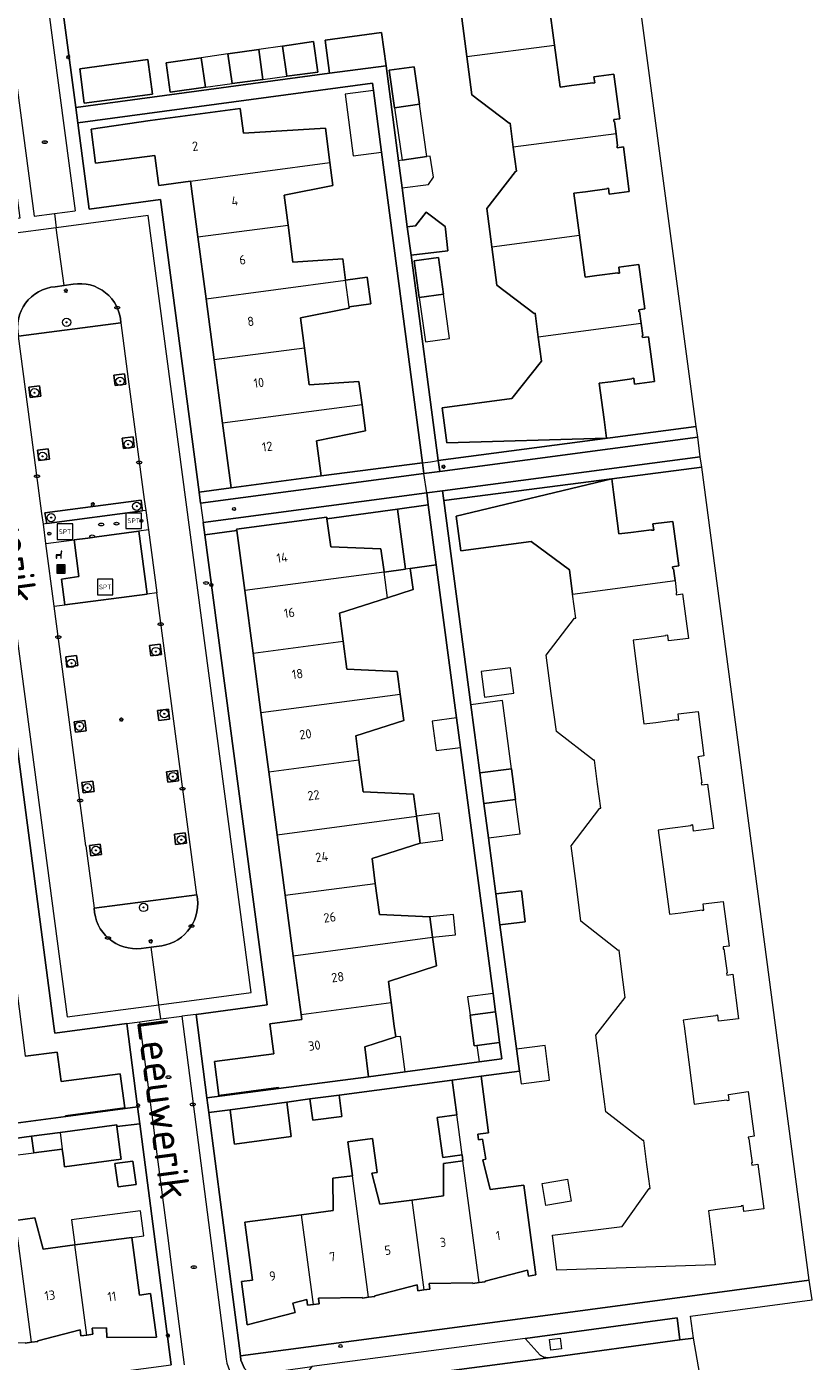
# Model space of a CAD drawing. Header units: metres. Extents: x 92650 to 117222, y 425801 to 461092.
# Tile 129 of 146: x 115911 to 115987, y 426717 to 426847. Entities that reach past the tile are written whole.
import ezdxf
from ezdxf.enums import TextEntityAlignment as Align

# ---------------------------------------------------------------- set-up
doc = ezdxf.new("R2010")
doc.units = ezdxf.units.M
doc.layers.get('0').update_dxf_attribs({"color": 253, "linetype": 'CONTINUOUS', "lineweight": 15})
for name, color, linetype, lineweight in [('B-WE-GR-BEPLANTING_CULTUUR_BODEMBEDEKKER-GV', 253, 'CONTINUOUS', 15), ('B-WE-GR-BEPLANTING_CULTUUR_HEESTERS-GV', 253, 'CONTINUOUS', 15), ('B-WE-GR-BOOM-S', 253, 'CONTINUOUS', 15), ('B-WE-GR-GROENVOORZIENING-GV', 253, 'CONTINUOUS', 15), ('B-WE-IE-MEUBILAIR-S', 253, 'CONTINUOUS', 15), ('B-WE-IE-MEUBILAIR_WEGMEUBILAIR-S', 253, 'CONTINUOUS', 15), ('B-WE-IE-MEUBILAIR_WEGMEUBILAIR_AFVALBAK-S', 253, 'CONTINUOUS', 15), ('B-WE-OG-BEBOUWING-GV', 253, 'CONTINUOUS', 15), ('B-WE-OG-BEBOUWING-T18', 253, 'CONTINUOUS', 15), ('B-WE-OG-BEBOUWING_LUIFEL-GV', 253, 'CONTINUOUS', 15), ('B-WE-OG-BEBOUWING_OVERBOUWING-GV', 253, 'CONTINUOUS', 15), ('B-WE-OG-BEBOUWING_SCHUUR-GV', 253, 'CONTINUOUS', 15), ('B-WE-OG-TERREIN_ERF-GV', 253, 'CONTINUOUS', 15), ('B-WE-OG-TOPOGRAFIE-T18', 7, 'CONTINUOUS', 15), ('B-WE-VH-GESLOTENVERHARDING_KUNSTSTOF-GV', 253, 'CONTINUOUS', 15), ('B-WE-VH-OPENVERHARDING_BETONSTRAATSTEEN-GV', 253, 'CONTINUOUS', 15), ('B-WE-VH-OPENVERHARDING_TEGEL-GV', 253, 'CONTINUOUS', 15)]:
    doc.layers.add(name, color=color, linetype=linetype, lineweight=lineweight)
doc.styles.add('NLCS-ISO', font='NLCS-ISO.ttf')
doc.styles.add('NLCS-ISO-M200-T18', font='NLCS-ISO.ttf', dxfattribs={"height": 0.36})

# ---------------------------------------------------------------- blocks, each defined once
blk = doc.blocks.new('SIE-WEG_AFVALBAK-SO')
h = blk.add_hatch(color=256)
h.dxf.hatch_style = 1
h.paths.add_polyline_path([(-1.5, -1.5), (1.5, -1.5), (1.5, 1.5), (-1.5, 1.5)])
for points in [[(-2, -2), (2, -2), (2, 2), (-2, 2)], [(-1.5, -1.5), (1.5, -1.5), (1.5, 1.5), (-1.5, 1.5)]]:
    blk.add_lwpolyline(points, close=True)
blk = doc.blocks.new('SIE-MEUBILAIR_PAAL_LICHTMAST-SO')
for points in [[(-0.62, 0), (-1, 0)], [(-0.71, 0.71), (-0.44, 0.44)], [(0, 1), (0, 0.62)], [(0.44, 0.44), (0.71, 0.71)], [(1, 0), (0.62, 0)], [(-0.71, -0.71), (-0.44, -0.44)], [(0, -0.62), (0, -1)], [(0.44, -0.44), (0.71, -0.71)]]:
    blk.add_lwpolyline(points)
blk.add_circle((0, 0), 0.5)
blk = doc.blocks.new('SIE-MEUBILAIR_PAAL_AFSLUITPAAL-SO')
blk.add_circle((0, 0), 0.75)
at = {"style": 'NLCS-ISO'}
blk.add_text('af', height=0.75, dxfattribs=at).set_placement((0, 0.05), align=Align.MIDDLE_CENTER)
blk = doc.blocks.new('SIE-MEUBILAIR_PUT_KOLK-SO')
blk.add_ellipse((0, 0), major_axis=(1.25, 0), ratio=0.54)
at = {"style": 'NLCS-ISO'}
blk.add_text('klk', height=0.75, dxfattribs=at).set_placement((0.03, 0), align=Align.MIDDLE_CENTER)
blk = doc.blocks.new('SIE-MEUBILAIR_PUT_RIOOLPUT-SO')
blk.add_ellipse((0, 0), major_axis=(1.25, 0), ratio=0.54)
at = {"style": 'NLCS-ISO'}
blk.add_text('ri', height=0.75, dxfattribs=at).set_placement((-0.04, 0.07), align=Align.MIDDLE_CENTER)
blk = doc.blocks.new('SIE-MEUBILAIR_PUT_GASPUT-SO')
blk.add_ellipse((0, 0), major_axis=(1.25, 0), ratio=0.54)
at = {"style": 'NLCS-ISO'}
blk.add_text('gas ', height=0.75, dxfattribs=at).set_placement((0.53, 0.16), align=Align.MIDDLE_CENTER)
blk = doc.blocks.new('SIE-WEG_SPEELTOESTEL-SO')
at = {"flags": 128}
blk.add_lwpolyline([(-3.75, -3.75), (3.75, -3.75), (3.75, 3.75), (-3.75, 3.75)], close=True, dxfattribs=at)
at = {"style": 'NLCS-ISO'}
blk.add_text('SPT', height=2.25, dxfattribs=at).set_placement((0, 0), align=Align.MIDDLE_CENTER)
blk = doc.blocks.new('SIE-WEG_ZITBANK-SO')
at = {"color": 0, "linetype": 'ByBlock', "lineweight": 18}
blk.add_lwpolyline([(-0.91, -1.63), (-0.91, -0.2), (1.09, -0.2), (1.09, -1.63), (1.29, -1.63), (1.29, -0.21), (1.54, 1.78), (1.33, 1.78), (1.11, 0), (-1.11, 0), (-1.11, -1.63)], close=True, dxfattribs=at)
blk = doc.blocks.new('SGR-BOOM_GBKN-SO')
at = {"linetype": 'ByBlock', "lineweight": 18}
h = blk.add_hatch(color=0, dxfattribs=at)
h.dxf.hatch_style = 1
edge = h.paths.add_edge_path()
edge.add_arc((0, 0), 0.25, 0, 360)
at = {"color": 0, "linetype": 'ByBlock', "lineweight": 18}
for radius in [2, 0.25]:
    blk.add_circle((0, 0), radius, dxfattribs=at)
at = {"color": 0, "linetype": 'ByBlock', "lineweight": 18, "style": 'NLCS-ISO'}
blk.add_attdef('SOORT', (2.5, 0), '', height=1.5, dxfattribs=at)

msp = doc.modelspace()

# ---------------------------------------------------------------- linework, layer by layer
at = {"layer": 'B-WE-GR-BEPLANTING_CULTUUR_BODEMBEDEKKER-GV', "transparency": 33554687}
for points in [[(115913.252, 426821.671, 0.4551624), (115909.707, 426816.861)], [(115919.645, 426818.18, 0.4482892), (115914.995, 426821.911)], [(115923.592, 426757.769, 0.4294456), (115926.993, 426762.735)], [(115917.047, 426761.428, 0.4424024), (115921.593, 426757.527)]]:
    msp.add_lwpolyline(points, format="xyb", dxfattribs=at)
at = {"layer": 'B-WE-GR-BEPLANTING_CULTUUR_BODEMBEDEKKER-GV', "transparency": 33554687, "flags": 128}
for points in [[(115914.995, 426821.911), (115914.134, 426821.792), (115913.252, 426821.671)], [(115909.707, 426816.861), (115919.645, 426818.18)], [(115926.993, 426762.735), (115917.047, 426761.428)], [(115921.593, 426757.527), (115922.562, 426757.644), (115923.592, 426757.769)]]:
    msp.add_lwpolyline(points, dxfattribs=at)
for points in [[(115973.556, 426721.701), (115958.842, 426719.721), (115960.301, 426718.094), (115960.646, 426717.886), (115961.047, 426717.846), (115973.831, 426719.569)], [(115961.194, 426719.611), (115962.227, 426719.751), (115962.363, 426718.707), (115961.33, 426718.567)]]:
    msp.add_lwpolyline(points, close=True, dxfattribs=at)
at = {"layer": 'B-WE-GR-BEPLANTING_CULTUUR_HEESTERS-GV', "transparency": 33554687, "flags": 128}
for points in [[(115950.395, 426804.821), (115950.556, 426803.759), (115975.562, 426807.07), (115975.421, 426808.13)], [(115927.369, 426800.682), (115949.02, 426803.566), (115948.885, 426804.582), (115939.067, 426803.34), (115930.322, 426802.184), (115927.228, 426801.749)], [(115967.22, 426803.046), (115975.946, 426804.176), (115975.812, 426805.186), (115950.802, 426801.881), (115950.932, 426800.936)], [(115949.285, 426801.677), (115927.619, 426798.802), (115927.777, 426797.612), (115930.874, 426798.031), (115930.855, 426798.171), (115939.593, 426799.33), (115939.614, 426799.172), (115946.447, 426800.118), (115949.442, 426800.532)]]:
    msp.add_lwpolyline(points, close=True, dxfattribs=at)
at = {"layer": 'B-WE-GR-GROENVOORZIENING-GV', "transparency": 33554687, "flags": 128}
for points in [[(115918.948, 426813.089), (115919.072, 426812.092), (115920.116, 426812.222), (115919.992, 426813.219)], [(115910.715, 426811.921), (115910.839, 426810.923), (115911.883, 426811.053), (115911.759, 426812.05)], [(115919.769, 426806.998), (115919.893, 426806.001), (115920.937, 426806.131), (115920.813, 426807.128)], [(115911.542, 426805.826), (115911.666, 426804.829), (115912.71, 426804.958), (115912.586, 426805.956)], [(115921.736, 426799.946), (115921.591, 426800.988), (115912.26, 426799.736), (115912.44, 426798.701)], [(115922.415, 426786.888), (115922.539, 426785.89), (115923.583, 426786.02), (115923.459, 426787.017)], [(115914.284, 426785.802), (115914.408, 426784.805), (115915.451, 426784.935), (115915.328, 426785.932)], [(115915.096, 426779.474), (115915.22, 426778.477), (115916.264, 426778.607), (115916.14, 426779.604)], [(115923.192, 426780.604), (115923.316, 426779.607), (115924.36, 426779.736), (115924.236, 426780.734)], [(115924.069, 426774.637), (115924.193, 426773.64), (115925.237, 426773.77), (115925.113, 426774.767)], [(115915.864, 426773.61), (115915.988, 426772.613), (115917.032, 426772.742), (115916.908, 426773.74)], [(115924.821, 426768.598), (115924.945, 426767.601), (115925.988, 426767.731), (115925.865, 426768.728)], [(115916.587, 426767.486), (115916.711, 426766.488), (115917.754, 426766.618), (115917.63, 426767.615)]]:
    msp.add_lwpolyline(points, close=True, dxfattribs=at)
at = {"layer": 'B-WE-OG-BEBOUWING-GV', "transparency": 33554687, "flags": 128}
for points in [[(115965.336, 426853.796), (115965.187, 426854.97), (115955.228, 426853.64), (115955.539, 426851.308), (115955.43, 426851.293), (115952.682, 426847.698), (115953.177, 426843.99), (115961.67, 426845.1), (115961.112, 426849.157), (115962.241, 426849.312), (115964.287, 426849.593), (115964.279, 426849.648), (115964.459, 426849.673), (115964.536, 426849.111), (115966.475, 426849.355), (115965.882, 426853.654), (115965.31, 426853.577), (115965.281, 426853.789)], [(115939.869, 426842.361), (115945.341, 426843.095), (115944.911, 426846.299), (115939.439, 426845.565)], [(115930.004, 426844.232), (115930.418, 426841.365), (115933.39, 426841.763), (115933.001, 426844.664)], [(115935.298, 426844.996), (115935.719, 426842.074), (115938.734, 426842.478), (115938.309, 426845.431)], [(115915.64, 426842.806), (115916.083, 426839.461), (115922.704, 426840.347), (115922.261, 426843.692)], [(115927.43, 426843.86), (115924.02, 426843.37), (115924.42, 426840.53), (115927.84, 426841.02)], [(115948.08, 426843), (115945.64, 426842.65), (115946.17, 426839.02), (115948.6, 426839.37)], [(115922.471, 426837.773), (115916.75, 426836.93), (115917.17, 426833.64), (115922.92, 426834.4), (115923.275, 426831.685), (115923.3, 426831.494), (115926.385, 426831.903), (115939.907, 426833.697), (115939.462, 426837.055), (115931.525, 426836.545), (115931.203, 426838.944)], [(115966.988, 426830.64), (115968.924, 426830.902), (115968.352, 426835.218), (115967.767, 426835.14), (115967.741, 426835.336), (115967.796, 426835.343), (115967.649, 426836.478), (115957.676, 426835.2), (115957.982, 426832.869), (115957.883, 426832.855), (115955.116, 426829.266), (115955.606, 426825.55), (115964.101, 426826.668), (115963.565, 426830.73), (115964.69, 426830.878), (115966.742, 426831.149), (115966.735, 426831.204), (115966.911, 426831.227)], [(115947.404, 426827.47), (115947.764, 426824.743), (115951.334, 426825.145), (115951.096, 426827.26), (115951.07, 426827.492), (115949.23, 426828.9), (115948.205, 426827.56)], [(115950.44, 426824.51), (115948.07, 426824.18), (115948.56, 426820.63), (115950.93, 426820.95)], [(115970.785, 426816.81), (115970.198, 426816.733), (115970.174, 426816.919), (115970.226, 426816.926), (115970.075, 426818.089), (115960.101, 426816.78), (115960.408, 426814.455), (115957.549, 426810.823), (115950.787, 426809.931), (115951.236, 426806.53), (115966.719, 426806.982), (115966.48, 426808.79), (115966.015, 426812.315), (115967.137, 426812.463), (115969.169, 426812.73), (115969.162, 426812.785), (115969.358, 426812.809), (115969.432, 426812.219), (115971.36, 426812.497)], [(115943.352, 426807.699), (115943.017, 426810.226), (115929.494, 426808.431), (115930.322, 426802.184), (115939.067, 426803.34), (115938.616, 426806.745)], [(115973.217, 426794.324), (115973.154, 426794.316), (115973.127, 426794.521), (115973.719, 426794.599), (115973.157, 426798.913), (115971.215, 426798.674), (115971.295, 426798.085), (115971.076, 426798.055), (115971.069, 426798.11), (115969.068, 426797.856), (115967.928, 426797.711), (115967.39, 426801.764), (115967.22, 426803.046), (115952.156, 426799.427), (115952.601, 426796.056), (115959.422, 426796.957), (115963.124, 426794.209), (115963.431, 426791.88), (115973.366, 426793.176)], [(115932.45, 426786.16), (115941.187, 426787.319), (115940.829, 426790.017), (115945.483, 426791.513), (115945.151, 426794.015), (115931.645, 426792.221)], [(115954.435, 426774.54), (115954.83, 426771.562), (115957.894, 426771.969), (115957.499, 426774.946)], [(115958.463, 426763.115), (115955.992, 426762.803), (115956.391, 426759.8), (115958.843, 426760.11)], [(115955.964, 426751.377), (115953.488, 426751.048), (115953.883, 426748.074), (115954.147, 426748.109), (115956.359, 426748.403), (115956.147, 426750)], [(115935.713, 426742.628), (115930.215, 426741.879), (115930.626, 426738.723), (115930.65, 426738.536), (115936.148, 426739.285)], [(115940.796, 426743.304), (115937.967, 426742.928), (115938.241, 426740.865), (115941.07, 426741.241)], [(115950.834, 426737.256), (115952.718, 426737.511), (115952.326, 426740.45), (115952.201, 426741.392), (115950.308, 426741.136)], [(115919.252, 426740.274), (115919.233, 426740.419), (115913.738, 426739.691), (115913.953, 426738.066), (115914.067, 426737.21), (115914.18, 426736.354), (115919.672, 426737.081), (115919.646, 426737.278)], [(115919.364, 426734.399), (115921.104, 426734.629), (115920.803, 426736.899), (115919.063, 426736.669)], [(115953.769, 426725.045), (115954.37, 426725.127), (115952.797, 426736.921), (115950.913, 426736.67), (115950.93, 426733.545), (115947.849, 426733.134), (115949.01, 426724.413), (115949.58, 426724.483), (115949.511, 426725.039), (115953.759, 426725.114)], [(115936.528, 426722.231), (115936.295, 426723.142), (115937.663, 426723.484), (115937.732, 426722.928), (115938.306, 426722.999), (115937.15, 426731.71), (115931.652, 426730.977), (115931.687, 426730.717), (115932.399, 426725.369), (115931.318, 426725.225), (115931.875, 426721.041)], [(115910.985, 426719.343), (115909.41, 426731.153), (115907.536, 426730.905), (115907.557, 426727.781), (115904.46, 426727.371), (115905.594, 426718.616), (115906.188, 426718.695), (115906.112, 426719.27), (115910.361, 426719.334), (115910.37, 426719.265)]]:
    msp.add_lwpolyline(points, close=True, dxfattribs=at)
for points in [[(115967.649, 426836.478), (115967.493, 426837.68), (115967.438, 426837.673), (115967.413, 426837.869), (115967.996, 426837.942), (115967.43, 426842.261), (115965.491, 426842.017), (115965.573, 426841.419), (115965.414, 426841.397), (115965.406, 426841.451), (115963.324, 426841.164), (115962.231, 426841.014), (115961.67, 426845.1)], [(115953.177, 426843.99), (115953.674, 426840.264), (115957.272, 426837.516), (115957.371, 426837.529), (115957.676, 426835.2)], [(115926.385, 426831.903), (115927.101, 426826.5), (115935.846, 426827.65), (115935.464, 426830.537), (115940.2, 426831.491), (115939.907, 426833.697)], [(115927.101, 426826.5), (115927.897, 426820.491), (115941.417, 426822.307), (115941.143, 426824.373), (115936.321, 426824.064), (115935.846, 426827.65)], [(115970.075, 426818.089), (115969.923, 426819.255), (115969.868, 426819.248), (115969.844, 426819.434), (115970.428, 426819.511), (115969.849, 426823.826), (115967.913, 426823.564), (115967.988, 426822.994), (115967.821, 426822.972), (115967.814, 426823.026), (115965.769, 426822.756), (115964.637, 426822.607), (115964.101, 426826.668)], [(115955.606, 426825.55), (115956.097, 426821.83), (115959.697, 426819.082), (115959.796, 426819.095), (115960.101, 426816.78)], [(115937.426, 426815.723), (115937.04, 426818.641), (115941.776, 426819.595), (115941.757, 426819.736), (115941.417, 426822.307)], [(115941.757, 426819.736), (115943.856, 426820.014), (115943.516, 426822.585), (115941.417, 426822.307)], [(115927.897, 426820.491), (115928.681, 426814.57)], [(115943.017, 426810.226), (115942.719, 426812.477), (115937.897, 426812.168), (115937.426, 426815.723), (115928.681, 426814.57), (115929.494, 426808.431)], [(115947.696, 426794.362), (115950.216, 426794.697), (115949.442, 426800.532), (115946.447, 426800.118), (115947.22, 426794.299)], [(115945.151, 426794.015), (115945.149, 426794.024), (115944.851, 426796.27), (115939.975, 426796.455), (115939.614, 426799.172), (115939.593, 426799.33), (115930.855, 426798.171), (115930.874, 426798.031), (115931.645, 426792.221)], [(115945.483, 426791.513), (115947.969, 426792.312), (115947.696, 426794.362), (115947.22, 426794.299), (115945.151, 426794.015)], [(115932.45, 426786.16), (115933.217, 426780.38), (115946.722, 426782.179), (115946.43, 426784.375), (115941.547, 426784.605), (115941.187, 426787.319)], [(115933.217, 426780.38), (115933.979, 426774.64), (115942.716, 426775.797), (115942.408, 426778.122), (115947.062, 426779.617), (115946.722, 426782.179)], [(115933.979, 426774.64), (115934.787, 426768.55), (115948.293, 426770.343), (115948.009, 426772.48), (115943.126, 426772.709), (115942.716, 426775.797)], [(115934.787, 426768.55), (115935.565, 426762.689), (115944.305, 426763.827), (115943.987, 426766.226), (115948.641, 426767.721), (115948.293, 426770.343)], [(115935.565, 426762.689), (115936.344, 426756.819), (115949.85, 426758.61), (115949.588, 426760.584), (115944.705, 426760.814), (115944.305, 426763.827)], [(115936.344, 426756.819), (115937.102, 426751.109), (115945.84, 426752.27), (115945.566, 426754.33), (115950.22, 426755.826), (115949.85, 426758.61)], [(115937.102, 426751.109), (115937.166, 426750.627), (115934.078, 426750.217), (115934.107, 426750), (115934.465, 426747.321), (115928.723, 426746.554), (115929.147, 426743.275), (115934.903, 426744.044), (115934.915, 426743.951), (115943.654, 426745.09), (115943.278, 426747.976), (115946.282, 426748.938), (115946.141, 426750), (115945.84, 426752.27)], [(115901.621, 426745.969), (115902.005, 426743.066), (115905.168, 426742.92), (115905.547, 426740.056), (115914.291, 426741.228), (115914.28, 426741.3), (115920.02, 426742.06), (115919.57, 426745.38), (115913.84, 426744.62), (115913.464, 426747.475), (115910.376, 426747.067), (115910.369, 426747.12)], [(115954.37, 426725.127), (115954.966, 426725.209), (115954.956, 426725.278), (115959.069, 426726.32), (115959.148, 426725.766), (115959.861, 426725.868), (115958.7, 426734.58), (115955.449, 426734.147), (115954.715, 426737.035), (115955.008, 426737.083), (115954.708, 426739.024), (115954.309, 426738.976), (115954.24, 426739.51), (115955.27, 426739.64), (115954.555, 426745.135), (115951.752, 426744.762), (115952.201, 426741.392)], [(115913.738, 426739.691), (115910.98, 426739.33), (115910.981, 426739.325), (115911.188, 426737.711), (115913.953, 426738.066)], [(115947.849, 426733.134), (115944.735, 426732.719), (115943.966, 426735.745), (115944.48, 426735.81), (115944.039, 426739.099), (115941.641, 426738.777), (115942.083, 426735.494)], [(115952.718, 426737.511), (115952.797, 426736.921)], [(115938.306, 426722.999), (115938.873, 426723.069), (115938.797, 426723.624), (115943.037, 426723.697), (115943.046, 426723.628), (115943.629, 426723.704), (115942.083, 426735.494), (115940.199, 426735.243), (115940.216, 426732.118), (115937.15, 426731.71)], [(115910.985, 426719.343), (115911.585, 426719.42), (115911.576, 426719.489), (115915.689, 426720.55), (115915.762, 426719.975), (115916.34, 426720.049), (115915.18, 426728.789), (115912.088, 426728.381), (115911.293, 426731.403), (115909.41, 426731.153)], [(115916.34, 426720.049), (115916.913, 426720.122), (115916.84, 426720.697), (115918.249, 426720.743), (115918.259, 426719.813), (115923.076, 426719.855), (115922.515, 426724.058), (115921.426, 426723.926), (115920.685, 426729.514), (115915.18, 426728.789)], [(115943.629, 426723.704), (115944.259, 426723.787), (115944.25, 426723.856), (115948.37, 426724.898), (115948.439, 426724.342), (115949.01, 426724.413)]]:
    msp.add_lwpolyline(points, dxfattribs=at)
at = {"layer": 'B-WE-OG-BEBOUWING_LUIFEL-GV', "transparency": 33554687, "flags": 128}
for points in [[(115933.39, 426841.763), (115935.719, 426842.074), (115935.298, 426844.996), (115933.001, 426844.664)], [(115927.84, 426841.02), (115930.418, 426841.365), (115930.004, 426844.232), (115927.43, 426843.86)], [(115946.17, 426839.02), (115946.912, 426833.935), (115949.312, 426834.284), (115948.6, 426839.37)], [(115949.155, 426816.322), (115951.512, 426816.64), (115950.93, 426820.95), (115948.56, 426820.63)], [(115956.623, 426781.558), (115953.558, 426781.152), (115954.435, 426774.54), (115957.499, 426774.946)], [(115953.488, 426751.048), (115955.964, 426751.377), (115955.729, 426753.147), (115953.253, 426752.818)], [(115946.282, 426748.938), (115943.278, 426747.976), (115943.654, 426745.09), (115947.186, 426745.56), (115946.738, 426748.997)], [(115954.147, 426748.109), (115954.358, 426746.515), (115956.57, 426746.809), (115956.359, 426748.403)], [(115908.379, 426738.979), (115908.591, 426737.378), (115911.188, 426737.711), (115910.981, 426739.325)], [(115920.685, 426729.514), (115921.858, 426729.669), (115921.538, 426732.102), (115914.86, 426731.222), (115915.18, 426728.789)]]:
    msp.add_lwpolyline(points, close=True, dxfattribs=at)
at = {"layer": 'B-WE-OG-BEBOUWING_OVERBOUWING-GV', "transparency": 33554687, "flags": 128}
for points in [[(115941.392, 426840.336), (115942.169, 426834.36), (115944.906, 426834.716), (115944.117, 426840.696)], [(115946.912, 426833.935), (115946.557, 426833.884), (115946.905, 426831.248), (115949.462, 426831.583), (115949.951, 426832.299), (115949.626, 426834.334), (115949.312, 426834.284)], [(115954.563, 426784.359), (115954.891, 426781.878), (115957.73, 426782.254), (115957.401, 426784.734)], [(115952.183, 426779.872), (115949.819, 426779.559), (115950.198, 426776.697), (115952.563, 426777.01)], [(115955.271, 426768.235), (115958.336, 426768.642), (115957.894, 426771.969), (115954.83, 426771.562)], [(115957.989, 426747.751), (115958.186, 426746.268), (115958.436, 426744.385), (115961.201, 426744.744), (115960.763, 426748.119)]]:
    msp.add_lwpolyline(points, close=True, dxfattribs=at)
at = {"layer": 'B-WE-OG-BEBOUWING_SCHUUR-GV', "transparency": 33554687, "flags": 128}
for points in [[(115948.293, 426770.343), (115948.641, 426767.721), (115950.852, 426768.015), (115950.504, 426770.637)], [(115949.588, 426760.584), (115949.85, 426758.61), (115952.073, 426758.849), (115951.882, 426760.818)]]:
    msp.add_lwpolyline(points, close=True, dxfattribs=at)
at = {"layer": 'B-WE-OG-TERREIN_ERF-GV', "transparency": 33554687, "flags": 128}
for points in [[(115912.211, 426862.067), (115915.255, 426839.06), (115939.869, 426842.361), (115939.439, 426845.565), (115944.911, 426846.299), (115945.341, 426843.095), (115946.557, 426833.884), (115946.905, 426831.248), (115947.404, 426827.47), (115948.205, 426827.56), (115949.23, 426828.9), (115951.07, 426827.492), (115951.096, 426827.26), (115951.334, 426825.145), (115947.764, 426824.743), (115950.395, 426804.821), (115975.421, 426808.13), (115967.281, 426869.384)], [(115930.418, 426841.365), (115930.004, 426844.232), (115933.001, 426844.664), (115933.39, 426841.763)], [(115935.719, 426842.074), (115935.298, 426844.996), (115938.309, 426845.431), (115938.734, 426842.478)], [(115922.261, 426843.692), (115922.704, 426840.347), (115916.083, 426839.461), (115915.64, 426842.806)], [(115927.43, 426843.86), (115927.84, 426841.02), (115924.42, 426840.53), (115924.02, 426843.37)], [(115948.08, 426843), (115948.6, 426839.37), (115946.17, 426839.02), (115945.64, 426842.65)], [(115915.452, 426837.573), (115916.56, 426829.197), (115923.467, 426830.132), (115927.228, 426801.749), (115930.322, 426802.184), (115929.494, 426808.431), (115928.681, 426814.57), (115927.897, 426820.491), (115927.101, 426826.5), (115926.385, 426831.903), (115923.3, 426831.494), (115923.275, 426831.685), (115922.92, 426834.4), (115917.17, 426833.64), (115916.75, 426836.93), (115922.471, 426837.773), (115931.203, 426838.944), (115931.525, 426836.545), (115939.462, 426837.055), (115939.907, 426833.697), (115940.2, 426831.491), (115935.464, 426830.537), (115935.846, 426827.65), (115936.321, 426824.064), (115941.143, 426824.373), (115941.417, 426822.307), (115943.516, 426822.585), (115943.856, 426820.014), (115941.757, 426819.736), (115941.776, 426819.595), (115937.04, 426818.641), (115937.426, 426815.723), (115937.897, 426812.168), (115942.719, 426812.477), (115943.017, 426810.226), (115943.352, 426807.699), (115938.616, 426806.745), (115939.067, 426803.34), (115948.885, 426804.582), (115944.906, 426834.716), (115944.117, 426840.696), (115944.023, 426841.405)], [(115950.44, 426824.51), (115950.93, 426820.95), (115948.56, 426820.63), (115948.07, 426824.18)], [(115967.22, 426803.046), (115950.932, 426800.936), (115953.558, 426781.152), (115954.435, 426774.54), (115957.499, 426774.946), (115957.894, 426771.969), (115954.83, 426771.562), (115955.271, 426768.235), (115955.992, 426762.803), (115958.463, 426763.115), (115958.843, 426760.11), (115956.391, 426759.8), (115957.691, 426750), (115958.271, 426745.63), (115954.555, 426745.135), (115955.27, 426739.64), (115954.24, 426739.51), (115954.309, 426738.976), (115954.708, 426739.024), (115955.008, 426737.083), (115954.715, 426737.035), (115955.449, 426734.147), (115958.7, 426734.58), (115959.861, 426725.868), (115959.148, 426725.766), (115959.069, 426726.32), (115954.956, 426725.278), (115954.966, 426725.209), (115954.37, 426725.127), (115953.769, 426725.045), (115953.759, 426725.114), (115949.511, 426725.039), (115949.58, 426724.483), (115949.01, 426724.413), (115948.439, 426724.342), (115948.37, 426724.898), (115944.25, 426723.856), (115944.259, 426723.787), (115943.629, 426723.704), (115943.046, 426723.628), (115943.037, 426723.697), (115938.797, 426723.624), (115938.873, 426723.069), (115938.306, 426722.999), (115937.732, 426722.928), (115937.663, 426723.484), (115936.295, 426723.142), (115936.528, 426722.231), (115931.875, 426721.041), (115931.318, 426725.225), (115932.399, 426725.369), (115931.687, 426730.717), (115931.652, 426730.977), (115937.15, 426731.71), (115940.216, 426732.118), (115940.199, 426735.243), (115942.083, 426735.494), (115941.641, 426738.777), (115944.039, 426739.099), (115944.48, 426735.81), (115943.966, 426735.745), (115944.735, 426732.719), (115947.849, 426733.134), (115950.93, 426733.545), (115950.913, 426736.67), (115952.797, 426736.921), (115952.718, 426737.511), (115950.834, 426737.256), (115950.308, 426741.136), (115952.201, 426741.392), (115951.752, 426744.762), (115940.796, 426743.304), (115941.07, 426741.241), (115938.241, 426740.865), (115937.967, 426742.928), (115935.713, 426742.628), (115936.148, 426739.285), (115930.65, 426738.536), (115930.626, 426738.723), (115930.215, 426741.879), (115928.156, 426741.605), (115931.226, 426718.015), (115961.521, 426722.037), (115986.365, 426725.368), (115975.946, 426804.176)], [(115975.801, 426774.731), (115975.963, 426773.583), (115975.912, 426773.576), (115975.938, 426773.377), (115976.523, 426773.453), (115977.089, 426769.134), (115975.148, 426768.906), (115975.072, 426769.49), (115974.888, 426769.466), (115974.895, 426769.411), (115972.852, 426769.146), (115971.732, 426769.001), (115972.268, 426764.943), (115972.81, 426760.845), (115973.927, 426760.99), (115975.983, 426761.258), (115975.99, 426761.203), (115976.167, 426761.226), (115976.087, 426761.839), (115978.028, 426762.067), (115978.599, 426757.748), (115978.014, 426757.671), (115978.041, 426757.468), (115978.104, 426757.476), (115978.257, 426756.298), (115978.407, 426755.143), (115978.349, 426755.135), (115978.375, 426754.941), (115978.963, 426755.019), (115979.529, 426750.698), (115977.588, 426750.47), (115977.511, 426751.06), (115977.317, 426751.035), (115977.324, 426750.981), (115975.281, 426750.716), (115974.161, 426750.57), (115974.236, 426750), (115974.699, 426746.485), (115975.233, 426742.426), (115976.355, 426742.572), (115978.396, 426742.837), (115978.403, 426742.783), (115978.606, 426742.809), (115978.533, 426743.371), (115980.466, 426743.64), (115981.035, 426739.321), (115980.446, 426739.243), (115980.471, 426739.054), (115980.524, 426739.061), (115980.681, 426737.878), (115980.833, 426736.731), (115980.78, 426736.724), (115980.808, 426736.515), (115981.406, 426736.594), (115981.973, 426732.278), (115980.04, 426732.009), (115979.96, 426732.595), (115979.763, 426732.568), (115979.77, 426732.513), (115977.716, 426732.246), (115976.611, 426732.102), (115977.061, 426728.477), (115977.262, 426726.858), (115961.893, 426726.321), (115961.47, 426729.725), (115968.226, 426730.564), (115970.845, 426734.249), (115970.944, 426734.262), (115970.643, 426736.58), (115970.341, 426738.903), (115970.242, 426738.89), (115966.644, 426741.671), (115966.162, 426745.38), (115965.678, 426749.108), (115966.373, 426750), (115968.539, 426752.778), (115968.249, 426755.01), (115967.946, 426757.34), (115967.847, 426757.327), (115964.243, 426760.153), (115963.767, 426763.82), (115963.291, 426767.484), (115966.057, 426771.11), (115966.156, 426771.123), (115965.854, 426773.451), (115965.551, 426775.784), (115965.452, 426775.771), (115961.855, 426778.541), (115961.365, 426782.251), (115960.875, 426785.956), (115963.62, 426789.534), (115963.739, 426789.549), (115963.431, 426791.88), (115963.124, 426794.209), (115959.422, 426796.957), (115952.601, 426796.056), (115952.156, 426799.427), (115967.22, 426803.046), (115967.39, 426801.764), (115967.928, 426797.711), (115969.068, 426797.856), (115971.069, 426798.11), (115971.076, 426798.055), (115971.295, 426798.085), (115971.215, 426798.674), (115973.157, 426798.913), (115973.719, 426794.599), (115973.127, 426794.521), (115973.154, 426794.316), (115973.217, 426794.324), (115973.366, 426793.176), (115973.517, 426792.008), (115973.46, 426792), (115973.484, 426791.817), (115974.078, 426791.895), (115974.674, 426787.582), (115972.732, 426787.343), (115972.659, 426787.896), (115972.447, 426787.868), (115972.455, 426787.813), (115970.427, 426787.545), (115969.292, 426787.395), (115969.818, 426783.349), (115970.345, 426779.291), (115971.495, 426779.441), (115973.529, 426779.705), (115973.536, 426779.65), (115973.738, 426779.675), (115973.665, 426780.27), (115975.606, 426780.498), (115976.16, 426776.18), (115975.584, 426776.105), (115975.635, 426775.908)], [(115944.851, 426796.27), (115945.149, 426794.024), (115945.151, 426794.015), (115947.22, 426794.299), (115946.447, 426800.118), (115939.614, 426799.172), (115939.975, 426796.455)], [(115934.903, 426744.044), (115929.147, 426743.275), (115928.723, 426746.554), (115934.465, 426747.321), (115934.107, 426750), (115934.078, 426750.217), (115937.166, 426750.627), (115937.102, 426751.109), (115936.344, 426756.819), (115935.565, 426762.689), (115934.787, 426768.55), (115933.979, 426774.64), (115933.217, 426780.38), (115932.45, 426786.16), (115931.645, 426792.221), (115930.874, 426798.031), (115927.777, 426797.612), (115933.813, 426752.055), (115926.918, 426751.126), (115927.971, 426743.027), (115934.915, 426743.951)], [(115904.844, 426788.89), (115905.645, 426782.831), (115906.435, 426776.861), (115907.173, 426771.28), (115907.988, 426765.12), (115908.841, 426758.67), (115909.566, 426753.189), (115910.369, 426747.12), (115910.376, 426747.067), (115913.464, 426747.475), (115913.84, 426744.62), (115919.57, 426745.38), (115920.02, 426742.06), (115914.28, 426741.3), (115914.291, 426741.228), (115921.261, 426742.153), (115920.206, 426750.254), (115918.306, 426750), (115913.23, 426749.31), (115913.137, 426750), (115907.216, 426794.858), (115904.084, 426794.634)], [(115943.126, 426772.709), (115948.009, 426772.48), (115948.293, 426770.343), (115948.641, 426767.721), (115943.987, 426766.226), (115944.305, 426763.827), (115944.705, 426760.814), (115949.588, 426760.584), (115949.85, 426758.61), (115950.22, 426755.826), (115945.566, 426754.33), (115945.84, 426752.27), (115946.141, 426750), (115946.282, 426748.938), (115943.278, 426747.976), (115943.654, 426745.09), (115947.186, 426745.56), (115954.358, 426746.515), (115956.57, 426746.809), (115956.359, 426748.403), (115954.147, 426748.109), (115953.883, 426748.074), (115953.488, 426751.048), (115955.964, 426751.377), (115955.729, 426753.147), (115952.563, 426777.01), (115952.183, 426779.872), (115950.216, 426794.697), (115947.696, 426794.362), (115947.969, 426792.312), (115945.483, 426791.513), (115940.829, 426790.017), (115941.187, 426787.319), (115941.547, 426784.605), (115946.43, 426784.375), (115946.722, 426782.179), (115947.062, 426779.617), (115942.408, 426778.122), (115942.716, 426775.797)], [(115921.104, 426734.629), (115919.364, 426734.399), (115919.063, 426736.669), (115920.803, 426736.899)], [(115962.93, 426735.15), (115963.28, 426733.01), (115960.85, 426732.61), (115960.49, 426734.74)]]:
    msp.add_lwpolyline(points, close=True, dxfattribs=at)
for points in [[(115961.112, 426849.157), (115961.67, 426845.1), (115962.231, 426841.014), (115963.324, 426841.164), (115965.406, 426841.451), (115965.414, 426841.397), (115965.573, 426841.419), (115965.491, 426842.017), (115967.43, 426842.261), (115967.996, 426837.942), (115967.413, 426837.869), (115967.438, 426837.673), (115967.493, 426837.68), (115967.649, 426836.478), (115967.796, 426835.343), (115967.741, 426835.336), (115967.767, 426835.14), (115968.352, 426835.218), (115968.924, 426830.902), (115966.988, 426830.64), (115966.911, 426831.227), (115966.735, 426831.204), (115966.742, 426831.149), (115964.69, 426830.878), (115963.565, 426830.73), (115964.101, 426826.668), (115964.637, 426822.607), (115965.769, 426822.756), (115967.814, 426823.026), (115967.821, 426822.972), (115967.988, 426822.994), (115967.913, 426823.564), (115969.849, 426823.826), (115970.428, 426819.511), (115969.844, 426819.434), (115969.868, 426819.248), (115969.923, 426819.255), (115970.075, 426818.089), (115970.226, 426816.926), (115970.174, 426816.919), (115970.198, 426816.733), (115970.785, 426816.81), (115971.36, 426812.497), (115969.432, 426812.219), (115969.358, 426812.809), (115969.162, 426812.785), (115969.169, 426812.73), (115967.137, 426812.463), (115966.015, 426812.315), (115966.48, 426808.79), (115966.719, 426806.982), (115951.236, 426806.53), (115950.787, 426809.931), (115957.549, 426810.823), (115960.408, 426814.455), (115960.101, 426816.78), (115959.796, 426819.095), (115959.697, 426819.082), (115956.097, 426821.83), (115955.606, 426825.55), (115955.116, 426829.266), (115957.883, 426832.855), (115957.982, 426832.869), (115957.676, 426835.2), (115957.371, 426837.529), (115957.272, 426837.516), (115953.674, 426840.264), (115953.177, 426843.99), (115952.682, 426847.698)], [(115861.564, 426708.817), (115924.518, 426717.152), (115921.472, 426740.534), (115919.252, 426740.274), (115919.646, 426737.278), (115919.672, 426737.081), (115914.18, 426736.354), (115914.067, 426737.21), (115913.953, 426738.066), (115911.188, 426737.711), (115910.981, 426739.325), (115908.379, 426738.979)], [(115909.41, 426731.153), (115911.293, 426731.403), (115912.088, 426728.381), (115915.18, 426728.789), (115920.685, 426729.514), (115921.426, 426723.926), (115922.515, 426724.058), (115923.076, 426719.855), (115918.259, 426719.813), (115918.249, 426720.743), (115916.84, 426720.697), (115916.913, 426720.122), (115916.34, 426720.049), (115915.762, 426719.975), (115915.689, 426720.55), (115911.576, 426719.489), (115911.585, 426719.42), (115910.985, 426719.343), (115910.37, 426719.265)]]:
    msp.add_lwpolyline(points, dxfattribs=at)
at = {"layer": 'B-WE-VH-GESLOTENVERHARDING_KUNSTSTOF-GV', "transparency": 33554687, "flags": 128}
msp.add_lwpolyline([(115915.092, 426797.126), (115915.565, 426793.591), (115913.871, 426793.328), (115914.196, 426790.835), (115922.191, 426791.879), (115921.377, 426797.965), (115917.318, 426797.423), (115916.437, 426797.306)], close=True, dxfattribs=at)
at = {"layer": 'B-WE-VH-OPENVERHARDING_BETONSTRAATSTEEN-GV', "transparency": 33554687, "flags": 128}
for points in [[(115906.414, 426879.631), (115900.218, 426879.251), (115903.598, 426875.489), (115903.611, 426875.387), (115903.861, 426873.503), (115905.23, 426863.177), (115905.488, 426861.227), (115908.545, 426838.166), (115908.742, 426836.679), (115909.851, 426828.315), (115902.922, 426827.39), (115906.681, 426798.907), (115906.805, 426797.97), (115907.052, 426796.101), (115907.216, 426794.858), (115913.137, 426750), (115913.23, 426749.31), (115918.306, 426750), (115920.206, 426750.254), (115921.477, 426750.419), (115923.511, 426750.683), (115923.325, 426752.048)], [(115927.369, 426800.682), (115927.228, 426801.749), (115923.467, 426830.132), (115916.56, 426829.197), (115915.452, 426837.573), (115915.255, 426839.06), (115912.211, 426862.067), (115911.959, 426863.97), (115910.58, 426874.391), (115910.342, 426876.18), (115910.332, 426876.259), (115910.291, 426876.418), (115912.858, 426880.027), (115906.414, 426879.631), (115906.97, 426875.969), (115908.941, 426876.257), (115915.192, 426829.016)], [(115906.97, 426875.969), (115904.965, 426875.676), (115911.219, 426828.496), (115913.185, 426828.753), (115915.192, 426829.016)], [(115913.185, 426828.753), (115913.371, 426827.391)], [(115923.325, 426752.048), (115926.734, 426752.494), (115932.264, 426753.239), (115922.281, 426828.579), (115913.371, 426827.391)], [(115913.252, 426821.671), (115914.134, 426821.792), (115913.371, 426827.391), (115904.47, 426826.204), (115908.538, 426795.384)], [(115914.134, 426821.792), (115914.995, 426821.911)], [(115919.645, 426818.18), (115909.707, 426816.861)], [(115919.645, 426818.18), (115920.354, 426812.712), (115921.906, 426801.03), (115922.045, 426799.987), (115922.297, 426798.088), (115923.106, 426791.999)], [(115916.248, 426767.48), (115913.173, 426790.701), (115912.37, 426796.763), (115912.119, 426798.658), (115911.981, 426799.699), (115910.839, 426808.324), (115909.707, 426816.861)], [(115949.285, 426801.677), (115950.802, 426801.881), (115975.812, 426805.186), (115975.562, 426807.07), (115950.556, 426803.759), (115949.02, 426803.566)], [(115912.44, 426798.701), (115912.26, 426799.736), (115921.591, 426800.988), (115921.736, 426799.946)], [(115922.045, 426799.987), (115921.736, 426799.946), (115912.44, 426798.701), (115912.119, 426798.658)], [(115912.37, 426796.763), (115915.092, 426797.126), (115916.437, 426797.306), (115917.318, 426797.423), (115921.377, 426797.965)], [(115922.297, 426798.088), (115921.377, 426797.965), (115922.191, 426791.879)], [(115926.918, 426751.126), (115933.813, 426752.055), (115927.777, 426797.612), (115927.619, 426798.802)], [(115913.173, 426790.701), (115914.196, 426790.835), (115913.871, 426793.328), (115915.565, 426793.591), (115915.092, 426797.126)], [(115908.538, 426795.384), (115914.412, 426750.881), (115923.325, 426752.048), (115922.562, 426757.644), (115921.593, 426757.527)], [(115916.248, 426767.48), (115917.047, 426761.428), (115926.993, 426762.735), (115923.106, 426791.999), (115922.191, 426791.879), (115914.196, 426790.835)], [(115923.592, 426757.769), (115922.562, 426757.644)], [(115920.206, 426750.254), (115921.261, 426742.153), (115921.472, 426740.534), (115924.518, 426717.152)], [(115925.809, 426717.168), (115924.644, 426726.107), (115924.179, 426729.681), (115923.15, 426737.576), (115922.717, 426740.897), (115921.477, 426750.419)], [(115923.511, 426750.683), (115925.53, 426750.946)], [(115977.901, 426704.01), (115975.162, 426719.748), (115973.831, 426719.569), (115961.047, 426717.846), (115936.404, 426714.616)]]:
    msp.add_lwpolyline(points, dxfattribs=at)
at = {"layer": 'B-WE-VH-OPENVERHARDING_BETONSTRAATSTEEN-GV', "transparency": 33554687}
for points in [[(115909.707, 426816.861, -0.4551624), (115913.252, 426821.671)], [(115914.995, 426821.911, -0.4482892), (115919.645, 426818.18)], [(115926.993, 426762.735, -0.4294456), (115923.592, 426757.769)], [(115921.593, 426757.527, -0.4424024), (115917.047, 426761.428)]]:
    msp.add_lwpolyline(points, format="xyb", dxfattribs=at)
at = {"layer": 'B-WE-VH-OPENVERHARDING_BETONSTRAATSTEEN-GV', "transparency": 33554687, "flags": 128}
for points in [[(115918.948, 426813.089), (115919.992, 426813.219), (115920.116, 426812.222), (115919.072, 426812.092)], [(115910.715, 426811.921), (115911.759, 426812.05), (115911.883, 426811.053), (115910.839, 426810.923)], [(115919.769, 426806.998), (115920.813, 426807.128), (115920.937, 426806.131), (115919.893, 426806.001)], [(115911.542, 426805.826), (115912.586, 426805.956), (115912.71, 426804.958), (115911.666, 426804.829)], [(115927.619, 426798.802), (115949.285, 426801.677), (115949.02, 426803.566), (115927.369, 426800.682)], [(115922.415, 426786.888), (115923.459, 426787.017), (115923.583, 426786.02), (115922.539, 426785.89)], [(115914.284, 426785.802), (115915.328, 426785.932), (115915.451, 426784.935), (115914.408, 426784.805)], [(115915.096, 426779.474), (115916.14, 426779.604), (115916.264, 426778.607), (115915.22, 426778.477)], [(115923.192, 426780.604), (115924.236, 426780.734), (115924.36, 426779.736), (115923.316, 426779.607)], [(115924.069, 426774.637), (115925.113, 426774.767), (115925.237, 426773.77), (115924.193, 426773.64)], [(115915.864, 426773.61), (115916.908, 426773.74), (115917.032, 426772.742), (115915.988, 426772.613)], [(115924.821, 426768.598), (115925.865, 426768.728), (115925.988, 426767.731), (115924.945, 426767.601)], [(115916.587, 426767.486), (115917.63, 426767.615), (115917.754, 426766.618), (115916.711, 426766.488)], [(115927.971, 426743.027), (115926.918, 426751.126), (115925.53, 426750.946), (115929.854, 426717.712), (115929.92, 426717.331), (115930.023, 426716.959), (115930.162, 426716.598), (115930.337, 426716.253), (115930.539, 426715.934), (115932.203, 426716.164), (115931.622, 426716.809), (115931.279, 426717.606), (115931.226, 426718.015), (115928.156, 426741.605)]]:
    msp.add_lwpolyline(points, close=True, dxfattribs=at)
at = {"layer": 'B-WE-VH-OPENVERHARDING_TEGEL-GV', "transparency": 33554687, "flags": 128}
for points in [[(115945.341, 426843.095), (115939.869, 426842.361), (115915.255, 426839.06), (115915.452, 426837.573), (115944.023, 426841.405), (115944.117, 426840.696), (115944.906, 426834.716), (115948.885, 426804.582), (115949.646, 426804.702), (115950.395, 426804.821), (115947.764, 426824.743), (115947.404, 426827.47), (115946.905, 426831.248), (115946.557, 426833.884)], [(115950.802, 426801.881), (115949.285, 426801.677), (115949.442, 426800.532), (115950.216, 426794.697), (115952.183, 426779.872), (115952.563, 426777.01), (115955.729, 426753.147), (115955.964, 426751.377), (115956.147, 426750), (115956.359, 426748.403), (115956.57, 426746.809), (115954.358, 426746.515), (115947.186, 426745.56), (115943.654, 426745.09), (115934.915, 426743.951), (115927.971, 426743.027), (115928.156, 426741.605), (115930.215, 426741.879), (115935.713, 426742.628), (115937.967, 426742.928), (115940.796, 426743.304), (115951.752, 426744.762), (115954.555, 426745.135), (115958.271, 426745.63), (115957.691, 426750), (115956.391, 426759.8), (115955.992, 426762.803), (115955.271, 426768.235), (115954.83, 426771.562), (115954.435, 426774.54), (115953.558, 426781.152), (115950.932, 426800.936)], [(115961.047, 426717.846), (115960.646, 426717.886), (115960.301, 426718.094), (115958.842, 426719.721), (115938.138, 426716.983), (115936.404, 426714.616)]]:
    msp.add_lwpolyline(points, close=True, dxfattribs=at)
for points in [[(115948.885, 426804.582), (115949.02, 426803.566), (115950.556, 426803.759), (115950.395, 426804.821)], [(115908.379, 426738.979), (115910.981, 426739.325), (115910.98, 426739.33), (115913.738, 426739.691), (115919.233, 426740.419), (115919.252, 426740.274), (115921.472, 426740.534), (115921.261, 426742.153), (115914.291, 426741.228), (115905.547, 426740.056)], [(115958.842, 426719.721), (115973.556, 426721.701), (115973.831, 426719.569), (115975.162, 426719.748), (115974.877, 426721.878), (115986.672, 426723.46), (115986.365, 426725.368), (115961.521, 426722.037), (115931.226, 426718.015), (115931.279, 426717.606), (115931.622, 426716.809), (115932.203, 426716.164), (115938.138, 426716.983)]]:
    msp.add_lwpolyline(points, dxfattribs=at)

# ---------------------------------------------------------------- block references
at = {"layer": 'B-WE-GR-BOOM-S', "transparency": 33554687, "xscale": 0.2, "yscale": 0.2, "zscale": 0.2}
for p in [(115914.371, 426818.22), (115919.56, 426812.503), (115911.269, 426811.39), (115920.347, 426806.385), (115912.045, 426805.226), (115921.17, 426800.386), (115912.877, 426799.284), (115923.031, 426786.304), (115914.843, 426785.166), (115923.846, 426780.277), (115915.621, 426779.063), (115924.681, 426774.187), (115916.391, 426773.103), (115925.497, 426768.063), (115917.214, 426767.031), (115921.831, 426761.496)]:
    msp.add_blockref('SGR-BOOM_GBKN-SO', p, dxfattribs=at)
at = {"layer": 'B-WE-IE-MEUBILAIR-S', "transparency": 33554687, "xscale": 0.2, "yscale": 0.2, "zscale": 0.2}
for name, p in [('SIE-MEUBILAIR_PAAL_LICHTMAST-SO', (115914.529, 426843.939)), ('SIE-MEUBILAIR_PUT_KOLK-SO', (115912.253, 426835.693)), ('SIE-MEUBILAIR_PAAL_LICHTMAST-SO', (115914.299, 426821.293)), ('SIE-MEUBILAIR_PUT_KOLK-SO', (115919.286, 426819.64)), ('SIE-MEUBILAIR_PUT_KOLK-SO', (115921.412, 426804.636)), ('SIE-MEUBILAIR_PAAL_LICHTMAST-SO', (115950.905, 426804.218)), ('SIE-MEUBILAIR_PUT_KOLK-SO', (115911.503, 426803.293)), ('SIE-MEUBILAIR_PAAL_LICHTMAST-SO', (115916.912, 426800.592)), ('SIE-MEUBILAIR_PAAL_AFSLUITPAAL-SO', (115921.629, 426798.975)), ('SIE-MEUBILAIR_PAAL_AFSLUITPAAL-SO', (115930.609, 426800.114)), ('SIE-MEUBILAIR_PAAL_AFSLUITPAAL-SO', (115912.698, 426797.737)), ('SIE-MEUBILAIR_PUT_RIOOLPUT-SO', (115917.731, 426798.61)), ('SIE-MEUBILAIR_PUT_RIOOLPUT-SO', (115919.2, 426798.7)), ('SIE-MEUBILAIR_PUT_RIOOLPUT-SO', (115916.862, 426797.469)), ('SIE-MEUBILAIR_PUT_GASPUT-SO', (115927.895, 426792.95)), ('SIE-MEUBILAIR_PAAL_AFSLUITPAAL-SO', (115928.411, 426792.758)), ('SIE-MEUBILAIR_PUT_KOLK-SO', (115923.494, 426788.953)), ('SIE-MEUBILAIR_PUT_KOLK-SO', (115913.571, 426787.708)), ('SIE-MEUBILAIR_PAAL_LICHTMAST-SO', (115919.674, 426779.718)), ('SIE-MEUBILAIR_PUT_KOLK-SO', (115925.609, 426773.009)), ('SIE-MEUBILAIR_PUT_KOLK-SO', (115915.688, 426771.868)), ('SIE-MEUBILAIR_PUT_KOLK-SO', (115926.471, 426759.695)), ('SIE-MEUBILAIR_PUT_KOLK-SO', (115918.387, 426758.534)), ('SIE-MEUBILAIR_PAAL_LICHTMAST-SO', (115922.523, 426758.213)), ('SIE-MEUBILAIR_PUT_KOLK-SO', (115924.24, 426745.034)), ('SIE-MEUBILAIR_PAAL_LICHTMAST-SO', (115921.306, 426742.293)), ('SIE-MEUBILAIR_PUT_RIOOLPUT-SO', (115926.6, 426742.4)), ('SIE-MEUBILAIR_PUT_KOLK-SO', (115926.715, 426726.623)), ('SIE-MEUBILAIR_PAAL_LICHTMAST-SO', (115924.192, 426720.003)), ('SIE-MEUBILAIR_PAAL_AFSLUITPAAL-SO', (115940.932, 426718.974))]:
    msp.add_blockref(name, p, dxfattribs=at)
at = {"layer": 'B-WE-IE-MEUBILAIR_WEGMEUBILAIR-S', "transparency": 33554687, "xscale": 0.2, "yscale": 0.2, "zscale": 0.2}
for name, p in [('SIE-WEG_SPEELTOESTEL-SO', (115920.871, 426798.982)), ('SIE-WEG_SPEELTOESTEL-SO', (115914.211, 426797.919)), ('SIE-WEG_ZITBANK-SO', (115913.592, 426795.674)), ('SIE-WEG_SPEELTOESTEL-SO', (115918.106, 426792.563))]:
    msp.add_blockref(name, p, dxfattribs=at)
at = {"layer": 'B-WE-IE-MEUBILAIR_WEGMEUBILAIR_AFVALBAK-S', "transparency": 33554687, "xscale": 0.2, "yscale": 0.2, "zscale": 0.2}
msp.add_blockref('SIE-WEG_AFVALBAK-SO', (115913.82, 426794.31), dxfattribs=at)

# ---------------------------------------------------------------- texts
at = {"layer": 'B-WE-OG-BEBOUWING-T18', "transparency": 33554687, "style": 'NLCS-ISO-M200-T18'}
for s, rotation, p in [('2', 7.4, (115926.837, 426835.298)), ('4', 7.6, (115930.675, 426829.978)), ('6', 7.5, (115931.43, 426824.28)), ('8', 7.7, (115932.22, 426818.312)), ('10', 7.5, (115933.008, 426812.365)), ('12', 7.6, (115933.828, 426806.173)), ('14', 7.6, (115935.263, 426795.409)), ('16', 7.6, (115935.967, 426790.063)), ('18', 7.6, (115936.754, 426784.137)), ('20', 7.6, (115937.529, 426778.293)), ('22', 7.6, (115938.314, 426772.377)), ('24', 7.6, (115939.108, 426766.398)), ('26', 7.6, (115939.885, 426760.538)), ('28', 7.6, (115940.654, 426754.746)), ('30', 7.6, (115938.395, 426748.111)), ('3', 7.6, (115950.857, 426729.037)), ('1', 7.6, (115956.214, 426729.695)), ('7', 7.5, (115940.149, 426727.623)), ('5', 7.5, (115945.506, 426728.272)), ('9', 7.6, (115934.336, 426725.77)), ('13', 7.6, (115912.75, 426723.893)), ('11', 7.6, (115918.767, 426723.787))]:
    msp.add_text(s, height=0.9, rotation=rotation, dxfattribs=at).set_placement(p, align=Align.MIDDLE)
at = {"layer": 'B-WE-OG-TOPOGRAFIE-T18', "transparency": 33554687, "style": 'NLCS-ISO-M200-T18'}
for rotation, p in [(277.6, (115908.941, 426799.737)), (277.5, (115923.816, 426741.971))]:
    msp.add_text('Leeuwerik', height=3, rotation=rotation, dxfattribs=at).set_placement(p, align=Align.MIDDLE)

doc.saveas('drawing.dxf')
